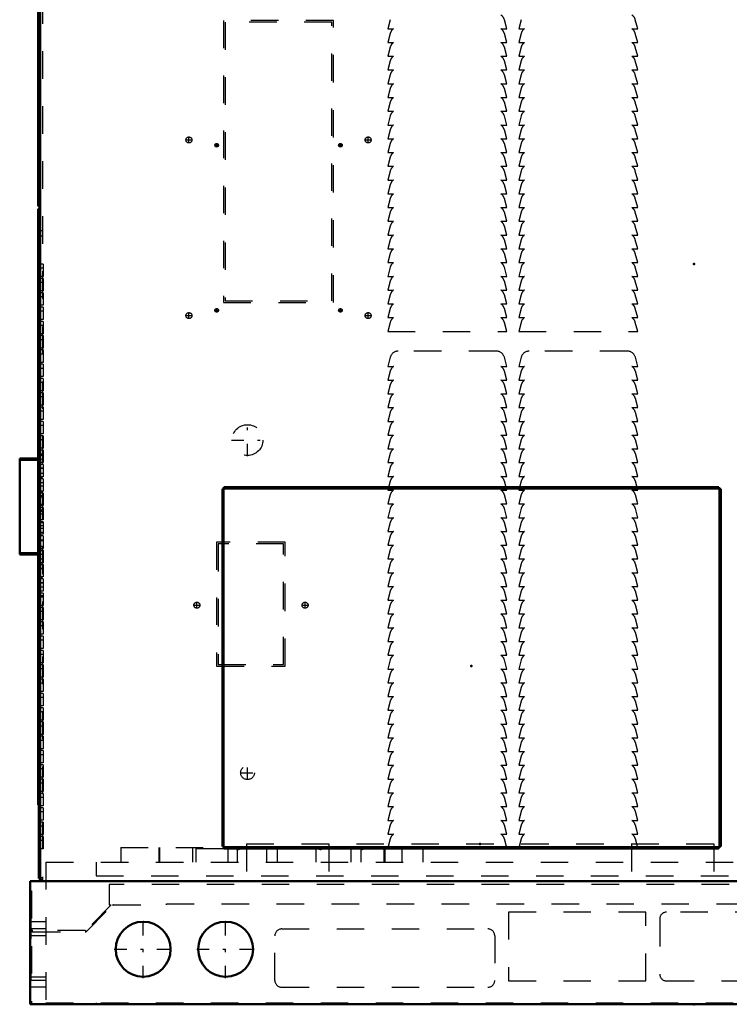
# Model space of a CAD drawing. Header units: inches. Extents: x -24.5 to 24.2, y -0.3 to 59.
# Tile 1 of 3: x -24.5 to 1.3, y 0 to 35.8. Entities that reach past the tile are written whole.
import ezdxf

# ---------------------------------------------------------------- set-up
doc = ezdxf.new("R2010")
doc.units = ezdxf.units.IN
doc.header["$MEASUREMENT"] = 0
doc.linetypes.add('Center', pattern=[1.5, 0.45, -0.5, 0.05, -0.5])
doc.linetypes.add('Dashed', pattern=[2, 1, -1])
for name, color, linetype, lineweight in [('2d ConnectionPoints', 7, 'Continuous', 50), ('AM_0', 7, 'Continuous', 50), ('AM_4', 3, 'Continuous', 25), ('AM_7', 7, 'Center', 25), ('AM_9', 6, 'Dashed', 25)]:
    doc.layers.add(name, color=color, linetype=linetype, lineweight=lineweight)

msp = doc.modelspace()

# ---------------------------------------------------------------- linework, layer by layer
at = {"layer": '2d ConnectionPoints'}
for p in [(-23.781, 26.9), (0, 26.9), (0, 26.9), (-8.1, 12.292), (-7.788, 5.829), (0, 0)]:
    msp.add_point(p, dxfattribs=at)
at = {"layer": 'AM_0'}
for p, q in [((-23.782, 52.426), (-23.782, 4.475)), ((-23.861, 40.159), (-23.861, 29)), ((-23.861, 30), (-23.782, 30)), ((-23.861, 29), (-23.782, 29)), ((-23.861, 28.91), (-23.782, 28.91)), ((-23.861, 28.91), (-23.861, 7.25)), ((-23.861, 27.156), (-23.782, 27.156)), ((-23.861, 25.156), (-23.782, 25.156)), ((-23.861, 24.5), (-23.782, 24.5)), ((-23.861, 22), (-23.782, 22)), ((-24.532, 19.84), (-23.861, 19.84)), ((-24.532, 19.84), (-24.532, 16.348)), ((-17.1, 18.73), (-17.16, 18.73)), ((-17.16, 18.73), (-17.16, 5.73)), ((-17.126, 18.73), (-17.126, 5.73)), ((-17.1, 18.73), (-17.1, 18.79)), ((0.9, 18.79), (-17.1, 18.79)), ((0.9, 18.756), (-17.1, 18.756)), ((-17.093, 18.723), (-17.1, 18.73)), ((0.9, 18.723), (0.9, 18.79)), ((0.9, 18.73), (0.97, 18.73)), ((0.936, 18.73), (0.936, 5.73)), ((0.97, 18.73), (0.97, 5.73)), ((-23.861, 17.25), (-23.782, 17.25)), ((-24.532, 16.348), (-23.861, 16.348)), ((-23.861, 7.25), (-23.782, 7.25)), ((-23.841, 7.25), (-23.841, 4.569)), ((-17.093, 5.73), (-17.16, 5.73)), ((-17.1, 5.73), (-17.1, 5.66)), ((0.9, 5.73), (0.97, 5.73)), ((0.9, 5.73), (0.9, 5.66)), ((0.9, 5.694), (-17.1, 5.694)), ((0.9, 5.66), (-17.1, 5.66)), ((-24.155, 4.475), (24.155, 4.475)), ((-24.155, 4.475), (-24.155, 0)), ((-23.841, 4.569), (-23.782, 4.569)), ((-24.155, 0), (24.155, 0))]:
    msp.add_line(p, q, dxfattribs=at)
for centre in [(-20.04, 2), (-17.04, 2)]:
    msp.add_circle(centre, 1, dxfattribs=at)
at = {"layer": 'AM_4'}
for p, q in [((-23.861, 28.85), (-23.782, 28.85)), ((-23.861, 27.096), (-23.782, 27.096)), ((-23.861, 25.216), (-23.782, 25.216)), ((-23.861, 24.44), (-23.782, 24.44)), ((-23.861, 22.06), (-23.782, 22.06)), ((-24.532, 19.774), (-23.861, 19.774)), ((0.9, 18.723), (-17.093, 18.723)), ((-17.093, 5.73), (-17.093, 18.723)), ((0.903, 18.73), (0.903, 5.73)), ((-24.532, 16.414), (-23.861, 16.414)), ((0.9, 5.727), (-17.1, 5.727))]:
    msp.add_line(p, q, dxfattribs=at)
at = {"layer": 'AM_7'}
for p, q in [((-18.375, 31.298), (-18.375, 31.526)), ((-11.857, 31.298), (-11.857, 31.526)), ((-18.489, 31.412), (-18.261, 31.412)), ((-17.433, 31.22), (-17.299, 31.22)), ((-17.366, 31.153), (-17.366, 31.287)), ((-12.933, 31.22), (-12.799, 31.22)), ((-12.866, 31.153), (-12.866, 31.287)), ((-11.971, 31.412), (-11.743, 31.412)), ((-18.375, 24.914), (-18.375, 25.142)), ((-17.433, 25.22), (-17.299, 25.22)), ((-17.366, 25.153), (-17.366, 25.287)), ((-12.933, 25.22), (-12.799, 25.22)), ((-12.866, 25.153), (-12.866, 25.287)), ((-11.857, 24.914), (-11.857, 25.142)), ((-18.489, 25.028), (-18.261, 25.028)), ((-11.971, 25.028), (-11.743, 25.028)), ((-16.244, 19.917), (-16.244, 21.093)), ((-16.832, 20.505), (-15.656, 20.505)), ((-18.201, 14.505), (-17.973, 14.505)), ((-18.087, 14.391), (-18.087, 14.619)), ((-14.264, 14.505), (-14.036, 14.505)), ((-14.15, 14.391), (-14.15, 14.619)), ((-16.244, 8.152), (-16.244, 8.677)), ((-16.506, 8.415), (-15.982, 8.415)), ((-20.04, 0.95), (-20.04, 3.05)), ((-17.04, 0.95), (-17.04, 3.05)), ((-21.09, 2), (-18.99, 2)), ((-18.09, 2), (-15.99, 2))]:
    msp.add_line(p, q, dxfattribs=at)
at = {"layer": 'AM_9'}
for p, q in [((-23.701, 52.638), (-23.701, 4.485)), ((-17.12, 35.75), (-17.12, 25.5)), ((-13.12, 35.75), (-17.12, 35.75)), ((-13.18, 35.69), (-17.06, 35.69)), ((-17.06, 35.69), (-17.06, 25.56)), ((-13.18, 25.56), (-13.18, 35.69)), ((-13.12, 25.5), (-13.12, 35.75)), ((-11.056, 35.783), (-11.144, 35.455)), ((-11.144, 35.455), (-10.932, 35.455)), ((-7.026, 35.455), (-6.814, 35.455)), ((-6.814, 35.455), (-6.902, 35.783)), ((-6.292, 35.783), (-6.38, 35.455)), ((-6.38, 35.455), (-6.168, 35.455)), ((-2.262, 35.455), (-2.05, 35.455)), ((-2.05, 35.455), (-2.138, 35.783)), ((-11.056, 35.283), (-11.144, 34.955)), ((-6.814, 34.955), (-6.902, 35.283)), ((-6.292, 35.283), (-6.38, 34.955)), ((-2.05, 34.955), (-2.138, 35.283)), ((-11.144, 34.955), (-10.932, 34.955)), ((-11.056, 34.783), (-11.144, 34.455)), ((-7.026, 34.955), (-6.814, 34.955)), ((-6.814, 34.455), (-6.902, 34.783)), ((-6.38, 34.955), (-6.168, 34.955)), ((-6.292, 34.783), (-6.38, 34.455)), ((-2.262, 34.955), (-2.05, 34.955)), ((-2.05, 34.455), (-2.138, 34.783)), ((-23.861, 34.659), (-23.782, 34.659)), ((-11.144, 34.455), (-10.932, 34.455)), ((-7.026, 34.455), (-6.814, 34.455)), ((-6.38, 34.455), (-6.168, 34.455)), ((-2.262, 34.455), (-2.05, 34.455)), ((-23.861, 34.159), (-23.782, 34.159)), ((-11.056, 34.283), (-11.144, 33.955)), ((-6.814, 33.955), (-6.902, 34.283)), ((-6.292, 34.283), (-6.38, 33.955)), ((-2.05, 33.955), (-2.138, 34.283)), ((-11.144, 33.955), (-10.932, 33.955)), ((-11.056, 33.783), (-11.144, 33.455)), ((-7.026, 33.955), (-6.814, 33.955)), ((-6.814, 33.455), (-6.902, 33.783)), ((-6.38, 33.955), (-6.168, 33.955)), ((-6.292, 33.783), (-6.38, 33.455)), ((-2.262, 33.955), (-2.05, 33.955)), ((-2.05, 33.455), (-2.138, 33.783)), ((-11.144, 33.455), (-10.932, 33.455)), ((-11.056, 33.283), (-11.144, 32.955)), ((-7.026, 33.455), (-6.814, 33.455)), ((-6.814, 32.955), (-6.902, 33.283)), ((-6.38, 33.455), (-6.168, 33.455)), ((-6.292, 33.283), (-6.38, 32.955)), ((-2.262, 33.455), (-2.05, 33.455)), ((-2.05, 32.955), (-2.138, 33.283)), ((-11.144, 32.955), (-10.932, 32.955)), ((-7.026, 32.955), (-6.814, 32.955)), ((-6.38, 32.955), (-6.168, 32.955)), ((-2.262, 32.955), (-2.05, 32.955)), ((-11.056, 32.783), (-11.144, 32.455)), ((-6.814, 32.455), (-6.902, 32.783)), ((-6.292, 32.783), (-6.38, 32.455)), ((-2.05, 32.455), (-2.138, 32.783)), ((-11.144, 32.455), (-10.932, 32.455)), ((-11.056, 32.283), (-11.144, 31.955)), ((-7.026, 32.455), (-6.814, 32.455)), ((-6.814, 31.955), (-6.902, 32.283)), ((-6.38, 32.455), (-6.168, 32.455)), ((-6.292, 32.283), (-6.38, 31.955)), ((-2.262, 32.455), (-2.05, 32.455)), ((-2.05, 31.955), (-2.138, 32.283)), ((-11.144, 31.955), (-10.932, 31.955)), ((-7.026, 31.955), (-6.814, 31.955)), ((-6.38, 31.955), (-6.168, 31.955)), ((-2.262, 31.955), (-2.05, 31.955)), ((-11.056, 31.783), (-11.144, 31.455)), ((-6.814, 31.455), (-6.902, 31.783)), ((-6.292, 31.783), (-6.38, 31.455)), ((-2.05, 31.455), (-2.138, 31.783)), ((-11.144, 31.455), (-10.932, 31.455)), ((-11.056, 31.283), (-11.144, 30.955)), ((-7.026, 31.455), (-6.814, 31.455)), ((-6.814, 30.955), (-6.902, 31.283)), ((-6.38, 31.455), (-6.168, 31.455)), ((-6.292, 31.283), (-6.38, 30.955)), ((-2.262, 31.455), (-2.05, 31.455)), ((-2.05, 30.955), (-2.138, 31.283)), ((-11.144, 30.955), (-10.932, 30.955)), ((-11.056, 30.783), (-11.144, 30.455)), ((-7.026, 30.955), (-6.814, 30.955)), ((-6.814, 30.455), (-6.902, 30.783)), ((-6.38, 30.955), (-6.168, 30.955)), ((-6.292, 30.783), (-6.38, 30.455)), ((-2.262, 30.955), (-2.05, 30.955)), ((-2.05, 30.455), (-2.138, 30.783)), ((-11.144, 30.455), (-10.932, 30.455)), ((-7.026, 30.455), (-6.814, 30.455)), ((-6.38, 30.455), (-6.168, 30.455)), ((-2.262, 30.455), (-2.05, 30.455)), ((-11.056, 30.283), (-11.144, 29.955)), ((-6.814, 29.955), (-6.902, 30.283)), ((-6.292, 30.283), (-6.38, 29.955)), ((-2.05, 29.955), (-2.138, 30.283)), ((-11.144, 29.955), (-10.932, 29.955)), ((-11.056, 29.783), (-11.144, 29.455)), ((-7.026, 29.955), (-6.814, 29.955)), ((-6.814, 29.455), (-6.902, 29.783)), ((-6.38, 29.955), (-6.168, 29.955)), ((-6.292, 29.783), (-6.38, 29.455)), ((-2.262, 29.955), (-2.05, 29.955)), ((-2.05, 29.455), (-2.138, 29.783)), ((-23.861, 29.346), (-23.782, 29.346)), ((-11.144, 29.455), (-10.932, 29.455)), ((-7.026, 29.455), (-6.814, 29.455)), ((-6.38, 29.455), (-6.168, 29.455)), ((-2.262, 29.455), (-2.05, 29.455)), ((-11.056, 29.283), (-11.144, 28.955)), ((-6.814, 28.955), (-6.902, 29.283)), ((-6.292, 29.283), (-6.38, 28.955)), ((-2.05, 28.955), (-2.138, 29.283)), ((-11.144, 28.955), (-10.932, 28.955)), ((-11.056, 28.783), (-11.144, 28.455)), ((-7.026, 28.955), (-6.814, 28.955)), ((-6.814, 28.455), (-6.902, 28.783)), ((-6.38, 28.955), (-6.168, 28.955)), ((-6.292, 28.783), (-6.38, 28.455)), ((-2.262, 28.955), (-2.05, 28.955)), ((-2.05, 28.455), (-2.138, 28.783)), ((-11.144, 28.455), (-10.932, 28.455)), ((-11.056, 28.283), (-11.144, 27.955)), ((-7.026, 28.455), (-6.814, 28.455)), ((-6.814, 27.955), (-6.902, 28.283)), ((-6.38, 28.455), (-6.168, 28.455)), ((-6.292, 28.283), (-6.38, 27.955)), ((-2.262, 28.455), (-2.05, 28.455)), ((-2.05, 27.955), (-2.138, 28.283)), ((-23.701, 28.112), (-23.782, 28.112)), ((-23.701, 27.912), (-23.782, 27.912)), ((-11.144, 27.955), (-10.932, 27.955)), ((-7.026, 27.955), (-6.814, 27.955)), ((-6.38, 27.955), (-6.168, 27.955)), ((-2.262, 27.955), (-2.05, 27.955)), ((-11.056, 27.783), (-11.144, 27.455)), ((-6.814, 27.455), (-6.902, 27.783)), ((-6.292, 27.783), (-6.38, 27.455)), ((-2.05, 27.455), (-2.138, 27.783)), ((-11.144, 27.455), (-10.932, 27.455)), ((-11.056, 27.283), (-11.144, 26.955)), ((-7.026, 27.455), (-6.814, 27.455)), ((-6.814, 26.955), (-6.902, 27.283)), ((-6.38, 27.455), (-6.168, 27.455)), ((-6.292, 27.283), (-6.38, 26.955)), ((-2.262, 27.455), (-2.05, 27.455)), ((-2.05, 26.955), (-2.138, 27.283)), ((-23.681, 26.9), (-23.782, 26.9)), ((-23.681, 26.9), (-23.681, 26.45)), ((-11.144, 26.955), (-10.932, 26.955)), ((-7.026, 26.955), (-6.814, 26.955)), ((-6.38, 26.955), (-6.168, 26.955)), ((-2.262, 26.955), (-2.05, 26.955)), ((-23.681, 26.752), (-23.782, 26.752)), ((-11.056, 26.783), (-11.144, 26.455)), ((-6.814, 26.455), (-6.902, 26.783)), ((-6.292, 26.783), (-6.38, 26.455)), ((-2.05, 26.455), (-2.138, 26.783)), ((-23.681, 26.45), (-23.782, 26.45)), ((-23.681, 26.38), (-23.782, 26.38)), ((-23.681, 26.232), (-23.782, 26.232)), ((-23.681, 26.38), (-23.681, 25.93)), ((-11.144, 26.455), (-10.932, 26.455)), ((-11.056, 26.283), (-11.144, 25.955)), ((-7.026, 26.455), (-6.814, 26.455)), ((-6.814, 25.955), (-6.902, 26.283)), ((-6.38, 26.455), (-6.168, 26.455)), ((-6.292, 26.283), (-6.38, 25.955)), ((-2.262, 26.455), (-2.05, 26.455)), ((-2.05, 25.955), (-2.138, 26.283)), ((-23.681, 25.93), (-23.782, 25.93)), ((-23.681, 25.86), (-23.782, 25.86)), ((-23.681, 25.86), (-23.681, 25.41)), ((-11.144, 25.955), (-10.932, 25.955)), ((-11.056, 25.783), (-11.144, 25.455)), ((-7.026, 25.955), (-6.814, 25.955)), ((-6.814, 25.455), (-6.902, 25.783)), ((-6.38, 25.955), (-6.168, 25.955)), ((-6.292, 25.783), (-6.38, 25.455)), ((-2.262, 25.955), (-2.05, 25.955)), ((-2.05, 25.455), (-2.138, 25.783)), ((-23.681, 25.712), (-23.782, 25.712)), ((-23.681, 25.41), (-23.782, 25.41)), ((-17.12, 25.5), (-13.12, 25.5)), ((-17.06, 25.56), (-13.18, 25.56)), ((-11.144, 25.455), (-10.932, 25.455)), ((-7.026, 25.455), (-6.814, 25.455)), ((-6.38, 25.455), (-6.168, 25.455)), ((-2.262, 25.455), (-2.05, 25.455)), ((-23.681, 25.34), (-23.782, 25.34)), ((-23.681, 25.192), (-23.782, 25.192)), ((-23.681, 25.34), (-23.681, 24.89)), ((-11.056, 25.283), (-11.144, 24.955)), ((-6.814, 24.955), (-6.902, 25.283)), ((-6.292, 25.283), (-6.38, 24.955)), ((-2.05, 24.955), (-2.138, 25.283)), ((-23.681, 24.89), (-23.782, 24.89)), ((-23.681, 24.82), (-23.782, 24.82)), ((-23.681, 24.82), (-23.681, 24.37)), ((-11.144, 24.955), (-10.932, 24.955)), ((-11.056, 24.783), (-11.144, 24.455)), ((-7.026, 24.955), (-6.814, 24.955)), ((-6.814, 24.455), (-6.902, 24.783)), ((-6.38, 24.955), (-6.168, 24.955)), ((-6.292, 24.783), (-6.38, 24.455)), ((-2.262, 24.955), (-2.05, 24.955)), ((-2.05, 24.455), (-2.138, 24.783)), ((-23.681, 24.672), (-23.782, 24.672)), ((-23.681, 24.37), (-23.782, 24.37)), ((-11.144, 24.455), (-6.814, 24.455)), ((-6.38, 24.455), (-2.05, 24.455)), ((-23.681, 24.3), (-23.782, 24.3)), ((-23.681, 24.152), (-23.782, 24.152)), ((-23.681, 24.3), (-23.681, 23.85)), ((-23.681, 23.85), (-23.782, 23.85)), ((-23.681, 23.78), (-23.782, 23.78)), ((-23.681, 23.632), (-23.782, 23.632)), ((-23.681, 23.78), (-23.681, 23.33)), ((-7.19, 23.735), (-10.764, 23.735)), ((-2.426, 23.735), (-6, 23.735)), ((-23.681, 23.33), (-23.782, 23.33)), ((-23.681, 23.26), (-23.782, 23.26)), ((-23.681, 23.26), (-23.681, 22.81)), ((-11.054, 23.513), (-11.142, 23.185)), ((-6.812, 23.185), (-6.9, 23.513)), ((-6.29, 23.513), (-6.378, 23.185)), ((-2.048, 23.185), (-2.136, 23.513)), ((-23.681, 23.112), (-23.782, 23.112)), ((-11.142, 23.185), (-10.93, 23.185)), ((-11.054, 23.013), (-11.142, 22.685)), ((-7.024, 23.185), (-6.812, 23.185)), ((-6.812, 22.685), (-6.9, 23.013)), ((-6.378, 23.185), (-6.166, 23.185)), ((-6.29, 23.013), (-6.378, 22.685)), ((-2.26, 23.185), (-2.048, 23.185)), ((-2.048, 22.685), (-2.136, 23.013)), ((-23.861, 22.66), (-23.782, 22.66)), ((-23.861, 22.6), (-23.782, 22.6)), ((-23.681, 22.81), (-23.782, 22.81)), ((-23.681, 22.74), (-23.782, 22.74)), ((-23.681, 22.592), (-23.782, 22.592)), ((-23.681, 22.74), (-23.681, 22.29)), ((-11.142, 22.685), (-10.93, 22.685)), ((-7.024, 22.685), (-6.812, 22.685)), ((-6.378, 22.685), (-6.166, 22.685)), ((-2.26, 22.685), (-2.048, 22.685)), ((-23.681, 22.29), (-23.782, 22.29)), ((-23.681, 22.22), (-23.782, 22.22)), ((-23.681, 22.22), (-23.681, 21.77)), ((-11.054, 22.513), (-11.142, 22.185)), ((-6.812, 22.185), (-6.9, 22.513)), ((-6.29, 22.513), (-6.378, 22.185)), ((-2.048, 22.185), (-2.136, 22.513)), ((-23.681, 22.072), (-23.782, 22.072)), ((-11.142, 22.185), (-10.93, 22.185)), ((-11.054, 22.013), (-11.142, 21.685)), ((-7.024, 22.185), (-6.812, 22.185)), ((-6.812, 21.685), (-6.9, 22.013)), ((-6.378, 22.185), (-6.166, 22.185)), ((-6.29, 22.013), (-6.378, 21.685)), ((-2.26, 22.185), (-2.048, 22.185)), ((-2.048, 21.685), (-2.136, 22.013)), ((-23.681, 21.77), (-23.782, 21.77)), ((-23.681, 21.7), (-23.782, 21.7)), ((-23.681, 21.552), (-23.782, 21.552)), ((-23.681, 21.7), (-23.681, 21.25)), ((-11.142, 21.685), (-10.93, 21.685)), ((-11.054, 21.513), (-11.142, 21.185)), ((-7.024, 21.685), (-6.812, 21.685)), ((-6.812, 21.185), (-6.9, 21.513)), ((-6.378, 21.685), (-6.166, 21.685)), ((-6.29, 21.513), (-6.378, 21.185)), ((-2.26, 21.685), (-2.048, 21.685)), ((-2.048, 21.185), (-2.136, 21.513)), ((-23.681, 21.25), (-23.782, 21.25)), ((-23.681, 21.18), (-23.782, 21.18)), ((-23.681, 21.18), (-23.681, 20.73)), ((-11.142, 21.185), (-10.93, 21.185)), ((-7.024, 21.185), (-6.812, 21.185)), ((-6.378, 21.185), (-6.166, 21.185)), ((-2.26, 21.185), (-2.048, 21.185)), ((-23.681, 21.032), (-23.782, 21.032)), ((-11.054, 21.013), (-11.142, 20.685)), ((-6.812, 20.685), (-6.9, 21.013)), ((-6.29, 21.013), (-6.378, 20.685)), ((-2.048, 20.685), (-2.136, 21.013)), ((-23.681, 20.73), (-23.782, 20.73)), ((-23.681, 20.66), (-23.782, 20.66)), ((-23.681, 20.512), (-23.782, 20.512)), ((-23.681, 20.66), (-23.681, 20.21)), ((-11.142, 20.685), (-10.93, 20.685)), ((-11.054, 20.513), (-11.142, 20.185)), ((-7.024, 20.685), (-6.812, 20.685)), ((-6.812, 20.185), (-6.9, 20.513)), ((-6.378, 20.685), (-6.166, 20.685)), ((-6.29, 20.513), (-6.378, 20.185)), ((-2.26, 20.685), (-2.048, 20.685)), ((-2.048, 20.185), (-2.136, 20.513)), ((-23.681, 20.21), (-23.782, 20.21)), ((-23.681, 20.14), (-23.782, 20.14)), ((-23.681, 20.14), (-23.681, 19.69)), ((-11.142, 20.185), (-10.93, 20.185)), ((-7.024, 20.185), (-6.812, 20.185)), ((-6.378, 20.185), (-6.166, 20.185)), ((-2.26, 20.185), (-2.048, 20.185)), ((-24.532, 19.807), (-23.782, 19.807)), ((-23.861, 19.84), (-23.782, 19.84)), ((-23.861, 19.774), (-23.782, 19.774)), ((-23.681, 19.992), (-23.782, 19.992)), ((-23.701, 19.949), (-23.782, 19.949)), ((-23.701, 19.801), (-23.782, 19.801)), ((-23.681, 19.69), (-23.782, 19.69)), ((-11.054, 20.013), (-11.142, 19.685)), ((-11.142, 19.685), (-10.93, 19.685)), ((-7.024, 19.685), (-6.812, 19.685)), ((-6.812, 19.685), (-6.9, 20.013)), ((-6.29, 20.013), (-6.378, 19.685)), ((-6.378, 19.685), (-6.166, 19.685)), ((-2.26, 19.685), (-2.048, 19.685)), ((-2.048, 19.685), (-2.136, 20.013)), ((-23.681, 19.62), (-23.782, 19.62)), ((-23.701, 19.49), (-23.782, 19.49)), ((-23.681, 19.472), (-23.782, 19.472)), ((-23.681, 19.62), (-23.681, 19.17)), ((-11.054, 19.513), (-11.142, 19.185)), ((-6.812, 19.185), (-6.9, 19.513)), ((-6.29, 19.513), (-6.378, 19.185)), ((-2.048, 19.185), (-2.136, 19.513)), ((-23.701, 19.286), (-23.782, 19.286)), ((-23.681, 19.17), (-23.782, 19.17)), ((-23.701, 19.138), (-23.782, 19.138)), ((-23.681, 19.1), (-23.782, 19.1)), ((-23.681, 19.1), (-23.681, 18.65)), ((-11.142, 19.185), (-10.93, 19.185)), ((-11.054, 19.013), (-11.142, 18.685)), ((-7.024, 19.185), (-6.812, 19.185)), ((-6.812, 18.685), (-6.9, 19.013)), ((-6.378, 19.185), (-6.166, 19.185)), ((-6.29, 19.013), (-6.378, 18.685)), ((-2.26, 19.185), (-2.048, 19.185)), ((-2.048, 18.685), (-2.136, 19.013)), ((-23.681, 18.952), (-23.782, 18.952)), ((-23.701, 18.827), (-23.782, 18.827)), ((-23.681, 18.65), (-23.782, 18.65)), ((-23.701, 18.623), (-23.782, 18.623)), ((-17.121, 18.73), (-17.121, 5.73)), ((0.9, 18.751), (-17.1, 18.751)), ((-11.142, 18.685), (-10.93, 18.685)), ((-7.024, 18.685), (-6.812, 18.685)), ((-6.378, 18.685), (-6.166, 18.685)), ((-2.26, 18.685), (-2.048, 18.685)), ((0.931, 5.73), (0.931, 18.73)), ((-23.681, 18.58), (-23.782, 18.58)), ((-23.701, 18.475), (-23.782, 18.475)), ((-23.681, 18.432), (-23.782, 18.432)), ((-23.681, 18.58), (-23.681, 18.13)), ((-11.054, 18.513), (-11.142, 18.185)), ((-6.812, 18.185), (-6.9, 18.513)), ((-6.29, 18.513), (-6.378, 18.185)), ((-2.048, 18.185), (-2.136, 18.513)), ((-23.701, 18.164), (-23.782, 18.164)), ((-23.681, 18.13), (-23.782, 18.13)), ((-23.681, 18.06), (-23.782, 18.06)), ((-23.701, 17.96), (-23.782, 17.96)), ((-23.681, 17.912), (-23.782, 17.912)), ((-23.681, 18.06), (-23.681, 17.61)), ((-11.142, 18.185), (-10.93, 18.185)), ((-11.054, 18.013), (-11.142, 17.685)), ((-7.024, 18.185), (-6.812, 18.185)), ((-6.812, 17.685), (-6.9, 18.013)), ((-6.378, 18.185), (-6.166, 18.185)), ((-6.29, 18.013), (-6.378, 17.685)), ((-2.26, 18.185), (-2.048, 18.185)), ((-2.048, 17.685), (-2.136, 18.013)), ((-23.701, 17.812), (-23.782, 17.812)), ((-23.681, 17.61), (-23.782, 17.61)), ((-23.681, 17.54), (-23.782, 17.54)), ((-23.681, 17.54), (-23.681, 17.09)), ((-11.142, 17.685), (-10.93, 17.685)), ((-7.024, 17.685), (-6.812, 17.685)), ((-6.378, 17.685), (-6.166, 17.685)), ((-2.26, 17.685), (-2.048, 17.685)), ((-23.701, 17.501), (-23.782, 17.501)), ((-23.681, 17.392), (-23.782, 17.392)), ((-23.701, 17.297), (-23.782, 17.297)), ((-11.054, 17.513), (-11.142, 17.185)), ((-11.142, 17.185), (-10.93, 17.185)), ((-7.024, 17.185), (-6.812, 17.185)), ((-6.812, 17.185), (-6.9, 17.513)), ((-6.29, 17.513), (-6.378, 17.185)), ((-6.378, 17.185), (-6.166, 17.185)), ((-2.26, 17.185), (-2.048, 17.185)), ((-2.048, 17.185), (-2.136, 17.513)), ((-23.861, 17), (-23.782, 17)), ((-23.701, 17.149), (-23.782, 17.149)), ((-23.681, 17.09), (-23.782, 17.09)), ((-23.681, 17.02), (-23.782, 17.02)), ((-23.681, 16.872), (-23.782, 16.872)), ((-23.701, 16.838), (-23.782, 16.838)), ((-23.681, 17.02), (-23.681, 16.57)), ((-11.054, 17.013), (-11.142, 16.685)), ((-6.812, 16.685), (-6.9, 17.013)), ((-6.29, 17.013), (-6.378, 16.685)), ((-2.048, 16.685), (-2.136, 17.013)), ((-23.701, 16.634), (-23.782, 16.634)), ((-23.681, 16.57), (-23.782, 16.57)), ((-23.681, 16.5), (-23.782, 16.5)), ((-23.701, 16.486), (-23.782, 16.486)), ((-23.681, 16.5), (-23.681, 16.05)), ((-14.87, 16.79), (-17.37, 16.79)), ((-17.37, 16.79), (-17.37, 12.29)), ((-17.31, 16.73), (-17.31, 12.35)), ((-14.93, 16.73), (-17.31, 16.73)), ((-14.93, 12.35), (-14.93, 16.73)), ((-14.87, 12.29), (-14.87, 16.79)), ((-11.142, 16.685), (-10.93, 16.685)), ((-11.054, 16.513), (-11.142, 16.185)), ((-7.024, 16.685), (-6.812, 16.685)), ((-6.812, 16.185), (-6.9, 16.513)), ((-6.378, 16.685), (-6.166, 16.685)), ((-6.29, 16.513), (-6.378, 16.185)), ((-2.26, 16.685), (-2.048, 16.685)), ((-2.048, 16.185), (-2.136, 16.513)), ((-24.532, 16.381), (-23.782, 16.381)), ((-23.861, 16.414), (-23.782, 16.414)), ((-23.861, 16.348), (-23.782, 16.348)), ((-23.681, 16.352), (-23.782, 16.352)), ((-23.701, 16.175), (-23.782, 16.175)), ((-11.142, 16.185), (-10.93, 16.185)), ((-7.024, 16.185), (-6.812, 16.185)), ((-6.378, 16.185), (-6.166, 16.185)), ((-2.26, 16.185), (-2.048, 16.185)), ((-23.681, 16.05), (-23.782, 16.05)), ((-23.681, 15.98), (-23.782, 15.98)), ((-23.701, 15.971), (-23.782, 15.971)), ((-23.681, 15.832), (-23.782, 15.832)), ((-23.701, 15.823), (-23.782, 15.823)), ((-23.681, 15.98), (-23.681, 15.53)), ((-11.054, 16.013), (-11.142, 15.685)), ((-6.812, 15.685), (-6.9, 16.013)), ((-6.29, 16.013), (-6.378, 15.685)), ((-2.048, 15.685), (-2.136, 16.013)), ((-23.681, 15.53), (-23.782, 15.53)), ((-23.701, 15.512), (-23.782, 15.512)), ((-23.681, 15.46), (-23.782, 15.46)), ((-23.681, 15.46), (-23.681, 15.01)), ((-11.142, 15.685), (-10.93, 15.685)), ((-11.054, 15.513), (-11.142, 15.185)), ((-7.024, 15.685), (-6.812, 15.685)), ((-6.812, 15.185), (-6.9, 15.513)), ((-6.378, 15.685), (-6.166, 15.685)), ((-6.29, 15.513), (-6.378, 15.185)), ((-2.26, 15.685), (-2.048, 15.685)), ((-2.048, 15.185), (-2.136, 15.513)), ((-23.681, 15.312), (-23.782, 15.312)), ((-23.701, 15.308), (-23.782, 15.308)), ((-23.701, 15.16), (-23.782, 15.16)), ((-11.142, 15.185), (-10.93, 15.185)), ((-7.024, 15.185), (-6.812, 15.185)), ((-6.378, 15.185), (-6.166, 15.185)), ((-2.26, 15.185), (-2.048, 15.185)), ((-23.797, 15), (-23.797, 12)), ((-23.797, 15), (-23.782, 15)), ((-23.797, 14.875), (-23.782, 14.875)), ((-23.681, 15.01), (-23.782, 15.01)), ((-23.681, 14.94), (-23.782, 14.94)), ((-23.701, 14.849), (-23.782, 14.849)), ((-23.681, 14.792), (-23.782, 14.792)), ((-23.681, 14.94), (-23.681, 14.49)), ((-11.054, 15.013), (-11.142, 14.685)), ((-11.142, 14.685), (-10.93, 14.685)), ((-7.024, 14.685), (-6.812, 14.685)), ((-6.812, 14.685), (-6.9, 15.013)), ((-6.29, 15.013), (-6.378, 14.685)), ((-6.378, 14.685), (-6.166, 14.685)), ((-2.26, 14.685), (-2.048, 14.685)), ((-2.048, 14.685), (-2.136, 15.013)), ((-23.681, 14.49), (-23.782, 14.49)), ((-23.681, 14.42), (-23.782, 14.42)), ((-23.681, 14.42), (-23.681, 13.97)), ((-11.054, 14.513), (-11.142, 14.185)), ((-6.812, 14.185), (-6.9, 14.513)), ((-6.29, 14.513), (-6.378, 14.185)), ((-2.048, 14.185), (-2.136, 14.513)), ((-23.681, 14.272), (-23.782, 14.272)), ((-23.681, 13.97), (-23.782, 13.97)), ((-11.142, 14.185), (-10.93, 14.185)), ((-11.054, 14.013), (-11.142, 13.685)), ((-7.024, 14.185), (-6.812, 14.185)), ((-6.812, 13.685), (-6.9, 14.013)), ((-6.378, 14.185), (-6.166, 14.185)), ((-6.29, 14.013), (-6.378, 13.685)), ((-2.26, 14.185), (-2.048, 14.185)), ((-2.048, 13.685), (-2.136, 14.013)), ((-23.681, 13.9), (-23.782, 13.9)), ((-23.681, 13.752), (-23.782, 13.752)), ((-23.681, 13.9), (-23.681, 13.45)), ((-11.142, 13.685), (-10.93, 13.685)), ((-7.024, 13.685), (-6.812, 13.685)), ((-6.378, 13.685), (-6.166, 13.685)), ((-2.26, 13.685), (-2.048, 13.685)), ((-23.841, 13.267), (-23.782, 13.267)), ((-23.841, 13.267), (-23.841, 7.25)), ((-23.681, 13.45), (-23.782, 13.45)), ((-23.681, 13.38), (-23.782, 13.38)), ((-23.681, 13.38), (-23.681, 12.93)), ((-11.054, 13.513), (-11.142, 13.185)), ((-6.812, 13.185), (-6.9, 13.513)), ((-6.29, 13.513), (-6.378, 13.185)), ((-2.048, 13.185), (-2.136, 13.513)), ((-23.681, 13.232), (-23.782, 13.232)), ((-23.681, 12.93), (-23.782, 12.93)), ((-11.142, 13.185), (-10.93, 13.185)), ((-11.054, 13.013), (-11.142, 12.685)), ((-7.024, 13.185), (-6.812, 13.185)), ((-6.812, 12.685), (-6.9, 13.013)), ((-6.378, 13.185), (-6.166, 13.185)), ((-6.29, 13.013), (-6.378, 12.685)), ((-2.26, 13.185), (-2.048, 13.185)), ((-2.048, 12.685), (-2.136, 13.013)), ((-23.846, 12.787), (-23.846, 10.737)), ((-23.841, 12.787), (-23.846, 12.787)), ((-23.681, 12.86), (-23.782, 12.86)), ((-23.681, 12.712), (-23.782, 12.712)), ((-23.681, 12.86), (-23.681, 12.41)), ((-11.142, 12.685), (-10.93, 12.685)), ((-7.024, 12.685), (-6.812, 12.685)), ((-6.378, 12.685), (-6.166, 12.685)), ((-2.26, 12.685), (-2.048, 12.685)), ((-23.681, 12.41), (-23.782, 12.41)), ((-23.681, 12.34), (-23.782, 12.34)), ((-23.681, 12.192), (-23.782, 12.192)), ((-23.681, 12.34), (-23.681, 11.89)), ((-17.37, 12.29), (-14.87, 12.29)), ((-17.31, 12.35), (-14.93, 12.35)), ((-11.054, 12.513), (-11.142, 12.185)), ((-11.142, 12.185), (-10.93, 12.185)), ((-7.024, 12.185), (-6.812, 12.185)), ((-6.812, 12.185), (-6.9, 12.513)), ((-6.29, 12.513), (-6.378, 12.185)), ((-6.378, 12.185), (-6.166, 12.185)), ((-2.26, 12.185), (-2.048, 12.185)), ((-2.048, 12.185), (-2.136, 12.513)), ((-23.797, 12.125), (-23.782, 12.125)), ((-23.797, 12), (-23.782, 12)), ((-23.681, 11.89), (-23.782, 11.89)), ((-23.681, 11.82), (-23.782, 11.82)), ((-23.681, 11.82), (-23.681, 11.37)), ((-11.054, 12.013), (-11.142, 11.685)), ((-6.812, 11.685), (-6.9, 12.013)), ((-6.29, 12.013), (-6.378, 11.685)), ((-2.048, 11.685), (-2.136, 12.013)), ((-23.681, 11.672), (-23.782, 11.672)), ((-11.142, 11.685), (-10.93, 11.685)), ((-11.054, 11.513), (-11.142, 11.185)), ((-7.024, 11.685), (-6.812, 11.685)), ((-6.812, 11.185), (-6.9, 11.513)), ((-6.378, 11.685), (-6.166, 11.685)), ((-6.29, 11.513), (-6.378, 11.185)), ((-2.26, 11.685), (-2.048, 11.685)), ((-2.048, 11.185), (-2.136, 11.513)), ((-23.681, 11.37), (-23.782, 11.37)), ((-23.681, 11.3), (-23.782, 11.3)), ((-23.681, 11.152), (-23.782, 11.152)), ((-23.681, 11.3), (-23.681, 10.85)), ((-11.142, 11.185), (-10.93, 11.185)), ((-7.024, 11.185), (-6.812, 11.185)), ((-6.378, 11.185), (-6.166, 11.185)), ((-2.26, 11.185), (-2.048, 11.185)), ((-23.846, 10.737), (-23.841, 10.737)), ((-23.681, 10.85), (-23.782, 10.85)), ((-23.681, 10.78), (-23.782, 10.78)), ((-23.681, 10.78), (-23.681, 10.33)), ((-11.054, 11.013), (-11.142, 10.685)), ((-6.812, 10.685), (-6.9, 11.013)), ((-6.29, 11.013), (-6.378, 10.685)), ((-2.048, 10.685), (-2.136, 11.013)), ((-23.681, 10.632), (-23.782, 10.632)), ((-11.142, 10.685), (-10.93, 10.685)), ((-11.054, 10.513), (-11.142, 10.185)), ((-7.024, 10.685), (-6.812, 10.685)), ((-6.812, 10.185), (-6.9, 10.513)), ((-6.378, 10.685), (-6.166, 10.685)), ((-6.29, 10.513), (-6.378, 10.185)), ((-2.26, 10.685), (-2.048, 10.685)), ((-2.048, 10.185), (-2.136, 10.513)), ((-23.681, 10.33), (-23.782, 10.33)), ((-23.681, 10.26), (-23.782, 10.26)), ((-23.681, 10.112), (-23.782, 10.112)), ((-23.681, 10.26), (-23.681, 9.81)), ((-11.142, 10.185), (-10.93, 10.185)), ((-7.024, 10.185), (-6.812, 10.185)), ((-6.378, 10.185), (-6.166, 10.185)), ((-2.26, 10.185), (-2.048, 10.185)), ((-23.861, 10), (-23.782, 10)), ((-23.681, 9.81), (-23.782, 9.81)), ((-23.681, 9.74), (-23.782, 9.74)), ((-23.681, 9.74), (-23.681, 9.29)), ((-11.054, 10.013), (-11.142, 9.685)), ((-11.142, 9.685), (-10.93, 9.685)), ((-7.024, 9.685), (-6.812, 9.685)), ((-6.812, 9.685), (-6.9, 10.013)), ((-6.29, 10.013), (-6.378, 9.685)), ((-6.378, 9.685), (-6.166, 9.685)), ((-2.26, 9.685), (-2.048, 9.685)), ((-2.048, 9.685), (-2.136, 10.013)), ((-23.681, 9.592), (-23.782, 9.592)), ((-11.054, 9.513), (-11.142, 9.185)), ((-6.812, 9.185), (-6.9, 9.513)), ((-6.29, 9.513), (-6.378, 9.185)), ((-2.048, 9.185), (-2.136, 9.513)), ((-23.861, 9), (-23.782, 9)), ((-23.681, 9.29), (-23.782, 9.29)), ((-23.681, 9.22), (-23.782, 9.22)), ((-23.681, 9.072), (-23.782, 9.072)), ((-23.681, 9.22), (-23.681, 8.77)), ((-11.142, 9.185), (-10.93, 9.185)), ((-11.054, 9.013), (-11.142, 8.685)), ((-7.024, 9.185), (-6.812, 9.185)), ((-6.812, 8.685), (-6.9, 9.013)), ((-6.378, 9.185), (-6.166, 9.185)), ((-6.29, 9.013), (-6.378, 8.685)), ((-2.26, 9.185), (-2.048, 9.185)), ((-2.048, 8.685), (-2.136, 9.013)), ((-23.681, 8.77), (-23.782, 8.77)), ((-23.681, 8.7), (-23.782, 8.7)), ((-23.681, 8.7), (-23.681, 8.25)), ((-11.142, 8.685), (-10.93, 8.685)), ((-7.024, 8.685), (-6.812, 8.685)), ((-6.378, 8.685), (-6.166, 8.685)), ((-2.26, 8.685), (-2.048, 8.685)), ((-23.681, 8.552), (-23.782, 8.552)), ((-23.681, 8.25), (-23.782, 8.25)), ((-11.054, 8.513), (-11.142, 8.185)), ((-6.812, 8.185), (-6.9, 8.513)), ((-6.29, 8.513), (-6.378, 8.185)), ((-2.048, 8.185), (-2.136, 8.513)), ((-23.681, 8.18), (-23.782, 8.18)), ((-23.681, 8.032), (-23.782, 8.032)), ((-23.681, 8.18), (-23.681, 7.73)), ((-11.142, 8.185), (-10.93, 8.185)), ((-11.054, 8.013), (-11.142, 7.685)), ((-7.024, 8.185), (-6.812, 8.185)), ((-6.812, 7.685), (-6.9, 8.013)), ((-6.378, 8.185), (-6.166, 8.185)), ((-6.29, 8.013), (-6.378, 7.685)), ((-2.26, 8.185), (-2.048, 8.185)), ((-2.048, 7.685), (-2.136, 8.013)), ((-23.681, 7.73), (-23.782, 7.73)), ((-23.681, 7.66), (-23.782, 7.66)), ((-23.681, 7.66), (-23.681, 7.21)), ((-11.142, 7.685), (-10.93, 7.685)), ((-7.024, 7.685), (-6.812, 7.685)), ((-6.378, 7.685), (-6.166, 7.685)), ((-2.26, 7.685), (-2.048, 7.685)), ((-23.681, 7.512), (-23.782, 7.512)), ((-23.681, 7.21), (-23.782, 7.21)), ((-11.054, 7.513), (-11.142, 7.185)), ((-11.142, 7.185), (-10.93, 7.185)), ((-7.024, 7.185), (-6.812, 7.185)), ((-6.812, 7.185), (-6.9, 7.513)), ((-6.29, 7.513), (-6.378, 7.185)), ((-6.378, 7.185), (-6.166, 7.185)), ((-2.26, 7.185), (-2.048, 7.185)), ((-2.048, 7.185), (-2.136, 7.513)), ((-23.681, 7.14), (-23.782, 7.14)), ((-23.681, 6.992), (-23.782, 6.992)), ((-23.681, 7.14), (-23.681, 6.69)), ((-11.054, 7.013), (-11.142, 6.685)), ((-6.812, 6.685), (-6.9, 7.013)), ((-6.29, 7.013), (-6.378, 6.685)), ((-2.048, 6.685), (-2.136, 7.013)), ((-23.681, 6.69), (-23.782, 6.69)), ((-23.681, 6.62), (-23.782, 6.62)), ((-23.681, 6.472), (-23.782, 6.472)), ((-23.681, 6.62), (-23.681, 6.17)), ((-11.142, 6.685), (-10.93, 6.685)), ((-11.054, 6.513), (-11.142, 6.185)), ((-7.024, 6.685), (-6.812, 6.685)), ((-6.812, 6.185), (-6.9, 6.513)), ((-6.378, 6.685), (-6.166, 6.685)), ((-6.29, 6.513), (-6.378, 6.185)), ((-2.26, 6.685), (-2.048, 6.685)), ((-2.048, 6.185), (-2.136, 6.513)), ((-23.681, 6.17), (-23.782, 6.17)), ((-23.681, 6.1), (-23.782, 6.1)), ((-23.681, 6.1), (-23.681, 5.65)), ((-11.142, 6.185), (-10.93, 6.185)), ((-7.024, 6.185), (-6.812, 6.185)), ((-6.378, 6.185), (-6.166, 6.185)), ((-2.26, 6.185), (-2.048, 6.185)), ((-23.681, 5.952), (-23.782, 5.952)), ((-16.285, 5.829), (0.715, 5.829)), ((-16.285, 5.829), (-16.285, 4.667)), ((-13.288, 5.829), (-13.288, 4.667)), ((-11.054, 6.013), (-11.142, 5.685)), ((-6.812, 5.685), (-6.9, 6.013)), ((-6.29, 6.013), (-6.378, 5.685)), ((-2.282, 5.829), (-2.282, 4.667)), ((-2.048, 5.685), (-2.136, 6.013)), ((0.715, 5.829), (0.715, 4.667)), ((-23.681, 5.65), (-23.782, 5.65)), ((-20.853, 5.704), (-20.853, 5.167)), ((-20.853, 5.704), (-9.873, 5.704)), ((-19.475, 5.704), (-19.475, 5.167)), ((-19.446, 5.704), (-19.446, 5.167)), ((-18.241, 5.704), (-18.241, 5.167)), ((-18.12, 5.667), (-18.12, 5.167)), ((-18.12, 5.667), (-10.62, 5.667)), ((-17.1, 5.699), (0.9, 5.699)), ((-16.962, 5.704), (-16.962, 5.167)), ((-16.62, 5.667), (-16.62, 5.167)), ((-15.555, 5.704), (-15.555, 5.167)), ((-15.171, 5.704), (-15.171, 5.167)), ((-13.764, 5.704), (-13.764, 5.167)), ((-12.485, 5.704), (-12.485, 5.167)), ((-12.12, 5.667), (-12.12, 5.167)), ((-11.28, 5.704), (-11.28, 5.167)), ((-11.251, 5.704), (-11.251, 5.167)), ((-11.142, 5.685), (-6.812, 5.685)), ((-10.62, 5.167), (-10.62, 5.667)), ((-9.873, 5.704), (-9.873, 5.167)), ((-6.378, 5.685), (-2.048, 5.685)), ((-23.578, 5.167), (-23.578, 0.058)), ((-23.578, 5.167), (23.578, 5.167)), ((-21.75, 5.167), (-21.75, 4.667)), ((-21.75, 4.667), (21.75, 4.667)), ((-23.701, 4.6), (-23.782, 4.6)), ((-23.701, 4.538), (-23.782, 4.538)), ((-23.701, 4.53), (-23.782, 4.53)), ((-23.701, 4.485), (-23.782, 4.485)), ((21.273, 4.356), (-21.273, 4.356)), ((-21.273, 4.356), (-21.273, 3.61)), ((-24.155, 4.119), (-24.098, 4.119)), ((-24.098, 4.119), (-24.098, 0)), ((-21.206, 3.61), (-22.123, 2.693)), ((-22.09, 2.661), (-21.154, 3.597)), ((-21.273, 3.61), (-21.206, 3.61)), ((-21.122, 3.61), (-19.186, 3.61)), ((-19.186, 3.61), (-19.186, 3.656)), ((-19.186, 3.656), (19.186, 3.656)), ((-24.098, 3.375), (-24.144, 3.375)), ((-24.144, 3.375), (-24.144, 2.726)), ((-24.128, 3.375), (-24.128, 0.875)), ((-1.75, 3.35), (-6.75, 3.35)), ((-6.75, 3.35), (-6.75, 0.85)), ((-1.75, 0.85), (-1.75, 3.35)), ((4.5, 3.35), (-1, 3.35)), ((-23.578, 3), (-24.098, 3)), ((-1.25, 3.1), (-1.25, 1.1)), ((-23.578, 2.74), (-24.098, 2.74)), ((-22.155, 2.68), (-24.052, 2.68)), ((-24.052, 2.634), (-22.155, 2.634)), ((-15, 2.74), (-7.5, 2.74)), ((-23.578, 2.49), (-24.098, 2.49)), ((-15.25, 0.87), (-15.25, 2.49)), ((-7.25, 2.49), (-7.25, 0.87)), ((-24.098, 0.875), (-24.128, 0.875)), ((-24.098, 1), (-23.578, 1)), ((-23.578, 0.87), (-24.098, 0.87)), ((-6.75, 0.85), (-1.75, 0.85)), ((-1, 0.85), (4.5, 0.85)), ((-23.578, 0.62), (-24.098, 0.62)), ((-15, 0.62), (-7.5, 0.62)), ((-23.578, 0.058), (23.578, 0.058)), ((-21.75, 0.058), (-21.75, 0))]:
    msp.add_line(p, q, dxfattribs=at)
for centre, radius in [((-18.375, 31.412), 0.109), ((-11.857, 31.412), 0.109), ((-17.366, 31.22), 0.064), ((-12.866, 31.22), 0.064), ((-18.375, 25.028), 0.109), ((-17.366, 25.22), 0.064), ((-12.866, 25.22), 0.064), ((-11.857, 25.028), 0.109), ((-16.244, 20.505), 0.56), ((-18.087, 14.505), 0.109), ((-14.15, 14.505), 0.109), ((-16.244, 8.415), 0.25)]:
    msp.add_circle(centre, radius, dxfattribs=at)
for centre, radius, start, end in [((-7.192, 35.705), 0.3, 15, 56.4427), ((-2.428, 35.705), 0.3, 15, 56.4427), ((-10.766, 35.205), 0.3, 123.5573, 165), ((-7.192, 35.205), 0.3, 15, 56.4427), ((-6.002, 35.205), 0.3, 123.5573, 165), ((-2.428, 35.205), 0.3, 15, 56.4427), ((-10.766, 34.705), 0.3, 123.5573, 165), ((-7.192, 34.705), 0.3, 15, 56.4427), ((-6.002, 34.705), 0.3, 123.5573, 165), ((-2.428, 34.705), 0.3, 15, 56.4427), ((-10.766, 34.205), 0.3, 123.5573, 165), ((-7.192, 34.205), 0.3, 15, 56.4427), ((-6.002, 34.205), 0.3, 123.5573, 165), ((-2.428, 34.205), 0.3, 15, 56.4427), ((-10.766, 33.705), 0.3, 123.5573, 165), ((-7.192, 33.705), 0.3, 15, 56.4427), ((-6.002, 33.705), 0.3, 123.5573, 165), ((-2.428, 33.705), 0.3, 15, 56.4427), ((-10.766, 33.205), 0.3, 123.5573, 165), ((-7.192, 33.205), 0.3, 15, 56.4427), ((-6.002, 33.205), 0.3, 123.5573, 165), ((-2.428, 33.205), 0.3, 15, 56.4427), ((-10.766, 32.705), 0.3, 123.5573, 165), ((-7.192, 32.705), 0.3, 15, 56.4427), ((-6.002, 32.705), 0.3, 123.5573, 165), ((-2.428, 32.705), 0.3, 15, 56.4427), ((-10.766, 32.205), 0.3, 123.5573, 165), ((-7.192, 32.205), 0.3, 15, 56.4427), ((-6.002, 32.205), 0.3, 123.5573, 165), ((-2.428, 32.205), 0.3, 15, 56.4427), ((-10.766, 31.705), 0.3, 123.5573, 165), ((-7.192, 31.705), 0.3, 15, 56.4427), ((-6.002, 31.705), 0.3, 123.5573, 165), ((-2.428, 31.705), 0.3, 15, 56.4427), ((-10.766, 31.205), 0.3, 123.5573, 165), ((-7.192, 31.205), 0.3, 15, 56.4427), ((-6.002, 31.205), 0.3, 123.5573, 165), ((-2.428, 31.205), 0.3, 15, 56.4427), ((-10.766, 30.705), 0.3, 123.5573, 165), ((-7.192, 30.705), 0.3, 15, 56.4427), ((-6.002, 30.705), 0.3, 123.5573, 165), ((-2.428, 30.705), 0.3, 15, 56.4427), ((-10.766, 30.205), 0.3, 123.5573, 165), ((-7.192, 30.205), 0.3, 15, 56.4427), ((-6.002, 30.205), 0.3, 123.5573, 165), ((-2.428, 30.205), 0.3, 15, 56.4427), ((-10.766, 29.705), 0.3, 123.5573, 165), ((-7.192, 29.705), 0.3, 15, 56.4427), ((-6.002, 29.705), 0.3, 123.5573, 165), ((-2.428, 29.705), 0.3, 15, 56.4427), ((-10.766, 29.205), 0.3, 123.5573, 165), ((-7.192, 29.205), 0.3, 15, 56.4427), ((-6.002, 29.205), 0.3, 123.5573, 165), ((-2.428, 29.205), 0.3, 15, 56.4427), ((-10.766, 28.705), 0.3, 123.5573, 165), ((-7.192, 28.705), 0.3, 15, 56.4427), ((-6.002, 28.705), 0.3, 123.5573, 165), ((-2.428, 28.705), 0.3, 15, 56.4427), ((-10.766, 28.205), 0.3, 123.5573, 165), ((-7.192, 28.205), 0.3, 15, 56.4427), ((-6.002, 28.205), 0.3, 123.5573, 165), ((-2.428, 28.205), 0.3, 15, 56.4427), ((-10.766, 27.705), 0.3, 123.5573, 165), ((-7.192, 27.705), 0.3, 15, 56.4427), ((-6.002, 27.705), 0.3, 123.5573, 165), ((-2.428, 27.705), 0.3, 15, 56.4427), ((-10.766, 27.205), 0.3, 123.5573, 165), ((-7.192, 27.205), 0.3, 15, 56.4427), ((-6.002, 27.205), 0.3, 123.5573, 165), ((-2.428, 27.205), 0.3, 15, 56.4427), ((-10.766, 26.705), 0.3, 123.5573, 165), ((-7.192, 26.705), 0.3, 15, 56.4427), ((-6.002, 26.705), 0.3, 123.5573, 165), ((-2.428, 26.705), 0.3, 15, 56.4427), ((-10.766, 26.205), 0.3, 123.5573, 165), ((-7.192, 26.205), 0.3, 15, 56.4427), ((-6.002, 26.205), 0.3, 123.5573, 165), ((-2.428, 26.205), 0.3, 15, 56.4427), ((-10.766, 25.705), 0.3, 123.5573, 165), ((-7.192, 25.705), 0.3, 15, 56.4427), ((-6.002, 25.705), 0.3, 123.5573, 165), ((-2.428, 25.705), 0.3, 15, 56.4427), ((-10.766, 25.205), 0.3, 123.5573, 165), ((-7.192, 25.205), 0.3, 15, 56.4427), ((-6.002, 25.205), 0.3, 123.5573, 165), ((-2.428, 25.205), 0.3, 15, 56.4427), ((-10.766, 24.705), 0.3, 123.5573, 165), ((-7.192, 24.705), 0.3, 15, 56.4427), ((-6.002, 24.705), 0.3, 123.5573, 165), ((-2.428, 24.705), 0.3, 15, 56.4427), ((-10.764, 23.435), 0.3, 90, 165), ((-7.19, 23.435), 0.3, 15, 90), ((-6, 23.435), 0.3, 90, 165), ((-2.426, 23.435), 0.3, 15, 90), ((-10.764, 22.935), 0.3, 123.5573, 165), ((-7.19, 22.935), 0.3, 15, 56.4427), ((-6, 22.935), 0.3, 123.5573, 165), ((-2.426, 22.935), 0.3, 15, 56.4427), ((-10.764, 22.435), 0.3, 123.5573, 165), ((-7.19, 22.435), 0.3, 15, 56.4427), ((-6, 22.435), 0.3, 123.5573, 165), ((-2.426, 22.435), 0.3, 15, 56.4427), ((-10.764, 21.935), 0.3, 123.5573, 165), ((-7.19, 21.935), 0.3, 15, 56.4427), ((-6, 21.935), 0.3, 123.5573, 165), ((-2.426, 21.935), 0.3, 15, 56.4427), ((-10.764, 21.435), 0.3, 123.5573, 165), ((-7.19, 21.435), 0.3, 15, 56.4427), ((-6, 21.435), 0.3, 123.5573, 165), ((-2.426, 21.435), 0.3, 15, 56.4427), ((-10.764, 20.935), 0.3, 123.5573, 165), ((-7.19, 20.935), 0.3, 15, 56.4427), ((-6, 20.935), 0.3, 123.5573, 165), ((-2.426, 20.935), 0.3, 15, 56.4427), ((-10.764, 20.435), 0.3, 123.5573, 165), ((-7.19, 20.435), 0.3, 15, 56.4427), ((-6, 20.435), 0.3, 123.5573, 165), ((-2.426, 20.435), 0.3, 15, 56.4427), ((-10.764, 19.935), 0.3, 123.5573, 165), ((-7.19, 19.935), 0.3, 15, 56.4427), ((-6, 19.935), 0.3, 123.5573, 165), ((-2.426, 19.935), 0.3, 15, 56.4427), ((-10.764, 19.435), 0.3, 123.5573, 165), ((-7.19, 19.435), 0.3, 15, 56.4427), ((-6, 19.435), 0.3, 123.5573, 165), ((-2.426, 19.435), 0.3, 15, 56.4427), ((-10.764, 18.935), 0.3, 123.5573, 165), ((-7.19, 18.935), 0.3, 15, 56.4427), ((-6, 18.935), 0.3, 123.5573, 165), ((-2.426, 18.935), 0.3, 15, 56.4427), ((-10.764, 18.435), 0.3, 123.5573, 165), ((-7.19, 18.435), 0.3, 15, 56.4427), ((-6, 18.435), 0.3, 123.5573, 165), ((-2.426, 18.435), 0.3, 15, 56.4427), ((-10.764, 17.935), 0.3, 123.5573, 165), ((-7.19, 17.935), 0.3, 15, 56.4427), ((-6, 17.935), 0.3, 123.5573, 165), ((-2.426, 17.935), 0.3, 15, 56.4427), ((-10.764, 17.435), 0.3, 123.5573, 165), ((-7.19, 17.435), 0.3, 15, 56.4427), ((-6, 17.435), 0.3, 123.5573, 165), ((-2.426, 17.435), 0.3, 15, 56.4427), ((-10.764, 16.935), 0.3, 123.5573, 165), ((-7.19, 16.935), 0.3, 15, 56.4427), ((-6, 16.935), 0.3, 123.5573, 165), ((-2.426, 16.935), 0.3, 15, 56.4427), ((-10.764, 16.435), 0.3, 123.5573, 165), ((-7.19, 16.435), 0.3, 15, 56.4427), ((-6, 16.435), 0.3, 123.5573, 165), ((-2.426, 16.435), 0.3, 15, 56.4427), ((-10.764, 15.935), 0.3, 123.5573, 165), ((-7.19, 15.935), 0.3, 15, 56.4427), ((-6, 15.935), 0.3, 123.5573, 165), ((-2.426, 15.935), 0.3, 15, 56.4427), ((-10.764, 15.435), 0.3, 123.5573, 165), ((-7.19, 15.435), 0.3, 15, 56.4427), ((-6, 15.435), 0.3, 123.5573, 165), ((-2.426, 15.435), 0.3, 15, 56.4427), ((-10.764, 14.935), 0.3, 123.5573, 165), ((-7.19, 14.935), 0.3, 15, 56.4427), ((-6, 14.935), 0.3, 123.5573, 165), ((-2.426, 14.935), 0.3, 15, 56.4427), ((-10.764, 14.435), 0.3, 123.5573, 165), ((-7.19, 14.435), 0.3, 15, 56.4427), ((-6, 14.435), 0.3, 123.5573, 165), ((-2.426, 14.435), 0.3, 15, 56.4427), ((-10.764, 13.935), 0.3, 123.5573, 165), ((-7.19, 13.935), 0.3, 15, 56.4427), ((-6, 13.935), 0.3, 123.5573, 165), ((-2.426, 13.935), 0.3, 15, 56.4427), ((-10.764, 13.435), 0.3, 123.5573, 165), ((-7.19, 13.435), 0.3, 15, 56.4427), ((-6, 13.435), 0.3, 123.5573, 165), ((-2.426, 13.435), 0.3, 15, 56.4427), ((-10.764, 12.935), 0.3, 123.5573, 165), ((-7.19, 12.935), 0.3, 15, 56.4427), ((-6, 12.935), 0.3, 123.5573, 165), ((-2.426, 12.935), 0.3, 15, 56.4427), ((-10.764, 12.435), 0.3, 123.5573, 165), ((-7.19, 12.435), 0.3, 15, 56.4427), ((-6, 12.435), 0.3, 123.5573, 165), ((-2.426, 12.435), 0.3, 15, 56.4427), ((-10.764, 11.935), 0.3, 123.5573, 165), ((-7.19, 11.935), 0.3, 15, 56.4427), ((-6, 11.935), 0.3, 123.5573, 165), ((-2.426, 11.935), 0.3, 15, 56.4427), ((-10.764, 11.435), 0.3, 123.5573, 165), ((-7.19, 11.435), 0.3, 15, 56.4427), ((-6, 11.435), 0.3, 123.5573, 165), ((-2.426, 11.435), 0.3, 15, 56.4427), ((-10.764, 10.935), 0.3, 123.5573, 165), ((-7.19, 10.935), 0.3, 15, 56.4427), ((-6, 10.935), 0.3, 123.5573, 165), ((-2.426, 10.935), 0.3, 15, 56.4427), ((-10.764, 10.435), 0.3, 123.5573, 165), ((-7.19, 10.435), 0.3, 15, 56.4427), ((-6, 10.435), 0.3, 123.5573, 165), ((-2.426, 10.435), 0.3, 15, 56.4427), ((-10.764, 9.935), 0.3, 123.5573, 165), ((-7.19, 9.935), 0.3, 15, 56.4427), ((-6, 9.935), 0.3, 123.5573, 165), ((-2.426, 9.935), 0.3, 15, 56.4427), ((-10.764, 9.435), 0.3, 123.5573, 165), ((-7.19, 9.435), 0.3, 15, 56.4427), ((-6, 9.435), 0.3, 123.5573, 165), ((-2.426, 9.435), 0.3, 15, 56.4427), ((-10.764, 8.935), 0.3, 123.5573, 165), ((-7.19, 8.935), 0.3, 15, 56.4427), ((-6, 8.935), 0.3, 123.5573, 165), ((-2.426, 8.935), 0.3, 15, 56.4427), ((-10.764, 8.435), 0.3, 123.5573, 165), ((-7.19, 8.435), 0.3, 15, 56.4427), ((-6, 8.435), 0.3, 123.5573, 165), ((-2.426, 8.435), 0.3, 15, 56.4427), ((-10.764, 7.935), 0.3, 123.5573, 165), ((-7.19, 7.935), 0.3, 15, 56.4427), ((-6, 7.935), 0.3, 123.5573, 165), ((-2.426, 7.935), 0.3, 15, 56.4427), ((-10.764, 7.435), 0.3, 123.5573, 165), ((-7.19, 7.435), 0.3, 15, 56.4427), ((-6, 7.435), 0.3, 123.5573, 165), ((-2.426, 7.435), 0.3, 15, 56.4427), ((-10.764, 6.935), 0.3, 123.5573, 165), ((-7.19, 6.935), 0.3, 15, 56.4427), ((-6, 6.935), 0.3, 123.5573, 165), ((-2.426, 6.935), 0.3, 15, 56.4427), ((-10.764, 6.435), 0.3, 123.5573, 165), ((-7.19, 6.435), 0.3, 15, 56.4427), ((-6, 6.435), 0.3, 123.5573, 165), ((-2.426, 6.435), 0.3, 15, 56.4427), ((-10.764, 5.935), 0.3, 123.5573, 165), ((-7.19, 5.935), 0.3, 15, 56.4427), ((-6, 5.935), 0.3, 123.5573, 165), ((-2.426, 5.935), 0.3, 15, 56.4427), ((-16.59, 5.74), 0.11, 221.5778, 318.4222), ((-13.59, 5.74), 0.11, 221.5778, 318.4222), ((-12.09, 5.74), 0.11, 221.5778, 318.4222), ((-21.122, 3.564), 0.046, 90, 135), ((-1, 3.1), 0.25, 90, 180), ((-24.052, 2.726), 0.092, 180, 270), ((-24.052, 2.726), 0.046, 180, 270), ((-22.155, 2.726), 0.046, 270, 315), ((-22.155, 2.726), 0.092, 270, 315), ((-15, 2.49), 0.25, 90, 180), ((-7.5, 2.49), 0.25, 0, 90), ((-1, 1.1), 0.25, 180, 270), ((-15, 0.87), 0.25, 180, 270), ((-7.5, 0.87), 0.25, 270, 0)]:
    msp.add_arc(centre, radius, start, end, dxfattribs=at)

doc.saveas('drawing.dxf')
